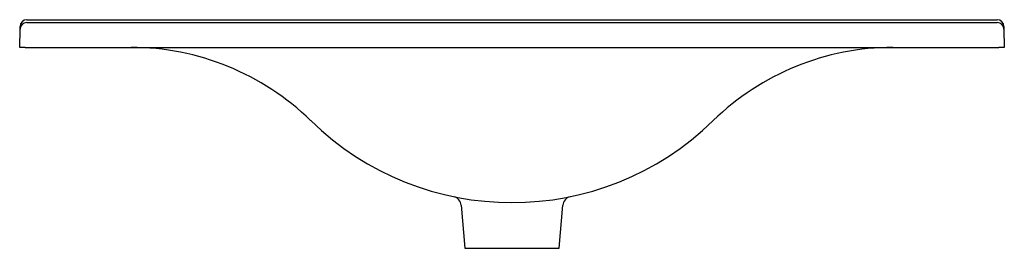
# Model space of a CAD drawing. Header units: millimetres. Extents: x 4167.375 to 4168.086, y 2372.884 to 2373.049.
import ezdxf

# ---------------------------------------------------------------- set-up
doc = ezdxf.new("R2010")
doc.units = ezdxf.units.MM
doc.layers.add('SANINDUSA', color=3, linetype='Continuous')

msp = doc.modelspace()

# ---------------------------------------------------------------- linework, layer by layer
at = {"layer": 'SANINDUSA'}
for p, q in [((4167.37555, 2373.04192), (4167.37559, 2373.04392)), ((4167.38055, 2373.04683), (4168.08079, 2373.04683)), ((4167.38058, 2373.04883), (4167.38061, 2373.04883)), ((4167.38061, 2373.04883), (4168.08074, 2373.04883)), ((4168.08074, 2373.04883), (4168.08076, 2373.04883)), ((4168.08576, 2373.04392), (4168.08579, 2373.04192)), ((4167.37532, 2373.02883), (4167.37555, 2373.04192)), ((4168.08579, 2373.04192), (4168.08602, 2373.02883)), ((4167.37932, 2373.02883), (4167.37532, 2373.02883)), ((4167.37932, 2373.02883), (4168.08202, 2373.02883)), ((4168.08602, 2373.02883), (4168.08202, 2373.02883)), ((4167.69395, 2372.91492), (4167.69667, 2372.88383)), ((4167.69396, 2372.91493), (4167.69397, 2372.91492)), ((4167.76467, 2372.88383), (4167.76739, 2372.91491)), ((4167.69667, 2372.88383), (4167.73067, 2372.88383)), ((4167.73067, 2372.88383), (4167.76467, 2372.88383))]:
    msp.add_line(p, q, dxfattribs=at)
for centre, radius, start, end in [((4167.38055, 2373.04183), 0.005, 90, 179), ((4167.38058, 2373.04383), 0.005, 90, 179), ((4168.08076, 2373.04383), 0.005, 1, 90), ((4168.08079, 2373.04183), 0.005, 1, 90), ((4167.45567, 2372.84322), 0.18561, 45.68055, 90), ((4168.00567, 2372.84322), 0.18561, 90, 134.31945), ((4167.73067, 2373.12483), 0.208, 225.68055, 314.31945), ((4167.68709, 2372.91437), 0.0069, 4.60672, 75.2859), ((4167.77428, 2372.91437), 0.00691, 104.24389, 175.56541)]:
    msp.add_arc(centre, radius, start, end, dxfattribs=at)

doc.saveas('drawing.dxf')
